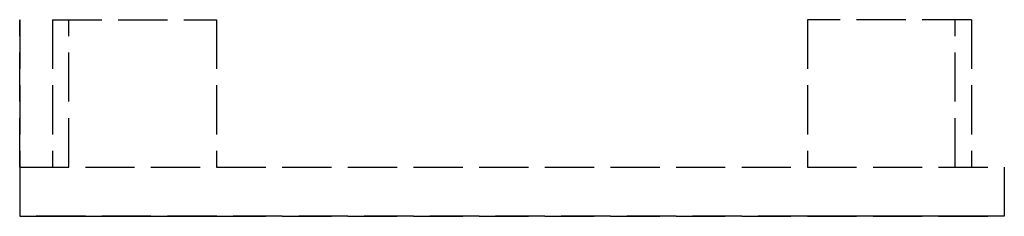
# Model space of a CAD drawing. Header units: millimetres. Extents: x -13.5 to 16.5, y -1.5 to 4.5.
import ezdxf

# ---------------------------------------------------------------- set-up
doc = ezdxf.new("R2010")
doc.units = ezdxf.units.MM
doc.header["$LTSCALE"] = 10
doc.linetypes.add('ALLCAD_Strich', pattern=[0.2, 0.15, -0.05])
for name, color, linetype in [('BESCH_KONT_sich_schn_ansi_2d', 40, 'Continuous'), ('BESCH_KONT_sich_schn_grun_2d', 10, 'Continuous'), ('BESCH_KONT_sich_schn_seit_2d', 160, 'Continuous')]:
    doc.layers.add(name, color=color, linetype=linetype)

msp = doc.modelspace()

# ---------------------------------------------------------------- linework, layer by layer
at = {"layer": 'BESCH_KONT_sich_schn_ansi_2d', "linetype": 'ALLCAD_Strich'}
for p, q in [((-13.5, -1.5), (16.5, -1.5)), ((-13.5, -1.5, 42), (-13.5, -1.5)), ((16.5, -1.5, 42), (-13.5, -1.5, 42)), ((-12.5, -1.5, 41), (-7.5, -1.5, 41)), ((-12.5, -1.5, 36), (-12.5, -1.5, 41)), ((-7.5, -1.5, 36), (-12.5, -1.5, 36)), ((-12, -1.5, 1), (-12, -1.5, 2)), ((-7.5, -1.5, 1), (-12, -1.5, 1)), ((-12, -1.5, 2), (-7.5, -1.5, 2)), ((-7.495, -1.5, 36.006), (-7.5, -1.5, 36.006)), ((-7.5, -1.5, 36.008), (-7.495, -1.5, 36.008)), ((-7.5, -1.5, 36), (-7.495, -1.5, 36)), ((-7.5, -1.5, 36.006), (-7.495, -1.5, 36.006)), ((-7.5, -1.5, 36.005), (-7.495, -1.5, 36.005)), ((-7.5, -1.5, 36.003), (-7.495, -1.5, 36.003)), ((-7.5, -1.5, 36.004), (-7.495, -1.5, 36.004)), ((-7.5, -1.5, 36.005), (-7.495, -1.5, 36.005)), ((-7.5, -1.5, 36.005), (-7.495, -1.5, 36.005)), ((-7.5, -1.5, 41), (-7.5, -1.5, 36.005)), ((-7.5, -1.5, 36.007), (-7.495, -1.5, 36.007)), ((-7.5, -1.5, 36.005), (-7.5, -1.5, 36.003)), ((-7.5, -1.5, 36.002), (-7.495, -1.5, 36.002)), ((-7.5, -1.5, 36), (-7.495, -1.5, 36)), ((-7.495, -1.5, 36.003), (-7.5, -1.5, 36.003)), ((-7.495, -1.5, 36.005), (-7.5, -1.5, 36.005)), ((-7.5, -1.5, 36.008), (-7.495, -1.5, 36.008)), ((-7.5, -1.5, 36.003), (-7.5, -1.5, 36)), ((-7.5, -1.5, 2), (-7.5, -1.5, 1)), ((-7.495, -1.5, 36.008), (-7.495, -1.5, 36.005)), ((-7.495, -1.5, 36.003), (-7.495, -1.5, 36.005)), ((-7.495, -1.5, 36.003), (-7.495, -1.5, 36)), ((10.5, -1.5, 1), (10.5, -1.5, 2)), ((15, -1.5, 1), (10.5, -1.5, 1)), ((10.5, -1.5, 2), (15, -1.5, 2)), ((10.5, -1.5, 36), (10.5, -1.5, 41)), ((15.5, -1.5, 36), (10.5, -1.5, 36)), ((10.5, -1.5, 41), (15.5, -1.5, 41)), ((15, -1.5, 2), (15, -1.5, 1)), ((15.5, -1.5, 41), (15.5, -1.5, 36)), ((16.5, -1.5), (16.5, -1.5, 42))]:
    msp.add_line(p, q, dxfattribs=at)
at = {"layer": 'BESCH_KONT_sich_schn_grun_2d', "linetype": 'ALLCAD_Strich'}
for p, q in [((-12.5, 4.5), (-12.5, 0)), ((-12.5, 4.5), (-7.5, 4.5)), ((-12, 0), (-12, 4.5)), ((-7.5, 4.5), (-7.5, 0)), ((10.5, 4.5), (10.5, 0)), ((15.5, 4.5), (10.5, 4.5)), ((15, 0), (15, 4.5)), ((15.5, 4.5), (15.5, 0)), ((-13.5, 0), (16.5, 0)), ((-13.5, 0), (-13.5, -1.5)), ((-7.5, 0.02), (-7.495, 0.02)), ((-7.5, 0.018), (-7.495, 0.018)), ((-7.5, 0.017), (-7.495, 0.017)), ((-7.5, 0.017), (-7.495, 0.017)), ((-7.5, 0.017), (-7.495, 0.017)), ((-7.5, 0.017), (-7.495, 0.017)), ((-7.5, 0.016), (-7.495, 0.016)), ((-7.5, 0.014), (-7.495, 0.014)), ((-7.5, 0.013), (-7.495, 0.013)), ((-7.5, 0.011), (-7.495, 0.011)), ((-7.5, 0.011), (-7.495, 0.011)), ((-7.5, 0.01), (-7.495, 0.01)), ((-7.495, 0.009), (-7.5, 0.009)), ((-7.5, 0.009), (-7.495, 0.009)), ((-7.5, 0.007), (-7.495, 0.007)), ((-7.5, 0.006), (-7.495, 0.006)), ((-7.5, 0.004), (-7.495, 0.004)), ((-7.5, 0.003), (-7.495, 0.003)), ((-7.5, 0.003), (-7.495, 0.003)), ((-7.5, 0.003), (-7.495, 0.003)), ((-7.5, 0.003), (-7.495, 0.003)), ((-7.5, 0.002), (-7.495, 0.002)), ((-7.495, 0.017), (-7.495, 0.02)), ((-7.495, 0.017), (-7.495, 0.017)), ((-7.495, 0.017), (-7.495, 0.014)), ((-7.495, 0.011), (-7.495, 0.013)), ((-7.495, 0.011), (-7.495, 0.007)), ((-7.495, 0.003), (-7.495, 0.006)), ((-7.495, 0.003), (-7.495, 0.003)), ((-7.495, 0.003), (-7.495, 0)), ((16.5, 0), (16.5, -1.5)), ((16.5, -1.5), (-13.5, -1.5))]:
    msp.add_line(p, q, dxfattribs=at)
at = {"layer": 'BESCH_KONT_sich_schn_seit_2d', "linetype": 'ALLCAD_Strich'}
for p, q in [((-13.5, 4.5, 36), (-13.5, 0, 36)), ((-13.5, 4.5, 41), (-13.5, 0, 41)), ((-13.5, 4.5, 36), (-13.5, 4.5, 41)), ((-13.5, 0, 2), (-13.5, 4.5, 2)), ((-13.5, 4.5, 2), (-13.5, 4.5, 1)), ((-13.5, 0, 1), (-13.5, 4.5, 1)), ((-13.5, 0.02, 36.005), (-13.5, 0.02, 36.003)), ((-13.5, 0.018, 36.003), (-13.5, 0.018, 36.005)), ((-13.5, 0.017, 36.008), (-13.5, 0.017, 36.008)), ((-13.5, 0.017, 36.007), (-13.5, 0.017, 36.007)), ((-13.5, 0.017, 36.002), (-13.5, 0.017, 36.002)), ((-13.5, 0.016, 36.005), (-13.5, 0.016, 36.003)), ((-13.5, 0.014, 36.003), (-13.5, 0.014, 36.005)), ((-13.5, 0.013, 36.006), (-13.5, 0.013, 36.005)), ((-13.5, 0.011, 36.003), (-13.5, 0.009, 36.003)), ((-13.5, 0.011, 36.005), (-13.5, 0.011, 36.005)), ((-13.5, 0.007, 36.008), (-13.5, 0.011, 36.008)), ((-13.5, 0.01, 36.006), (-13.5, 0.009, 36.006)), ((-13.5, 0.009, 36.004), (-13.5, 0.01, 36.004)), ((-13.5, 0.009, 36.003), (-13.5, 0.009, 36)), ((-13.5, 0.009, 36), (-13.5, 0.007, 36)), ((-13.5, 0.009, 36.006), (-13.5, 0.009, 36.004)), ((-13.5, 0.007, 36), (-13.5, 0.007, 36.008)), ((-13.5, 0.006, 36.005), (-13.5, 0.006, 36.003)), ((-13.5, 0.004, 36.003), (-13.5, 0.004, 36.005)), ((-13.5, 0.003, 36.008), (-13.5, 0.003, 36.008)), ((-13.5, 0.003, 36.007), (-13.5, 0.003, 36.007)), ((-13.5, 0.003, 36.002), (-13.5, 0.003, 36.002)), ((-13.5, 0.002, 36.005), (-13.5, 0.002, 36.003)), ((-13.5, 0), (-13.5, 0, 42)), ((-13.5, 0), (-13.5, -1.5)), ((-13.5, 0, 42), (-13.5, -1.5, 42)), ((-13.5, -1.5, 42), (-13.5, -1.5))]:
    msp.add_line(p, q, dxfattribs=at)
at = {"layer": 'BESCH_KONT_sich_schn_seit_2d', "linetype": 'ALLCAD_Strich', "extrusion": (-1, 0, 0)}
for centre, radius, start, end in [((-0.017, 36.005, 13.5), 0.00271, 90, 180), ((-0.017, 36.003, 13.5), 0.00271, 180, 270), ((-0.017, 36.003, 13.5), 0.00271, 270, 0), ((-0.017, 36.005, 13.5), 0.00271, 360, 90), ((-0.011, 36.006, 13.5), 0.00217, 90, 180), ((-0.011, 36.005, 13.5), 0.00217, 180, 270), ((-0.003, 36.003, 13.5), 0.00271, 180, 270), ((-0.003, 36.005, 13.5), 0.00271, 90, 180), ((-0.003, 36.005, 13.5), 0.00271, 360, 90), ((-0.003, 36.003, 13.5), 0.00271, 270, 0)]:
    msp.add_arc(centre, radius, start, end, dxfattribs=at)
at = {"layer": 'BESCH_KONT_sich_schn_seit_2d', "linetype": 'ALLCAD_Strich', "extrusion": (1, 0, 0)}
for centre, radius, start, end in [((0.017, 36.005, -13.5), 0.00116, 360, 90), ((0.017, 36.003, -13.5), 0.00116, 270, 0), ((0.017, 36.005, -13.5), 0.00116, 90, 180), ((0.017, 36.003, -13.5), 0.00116, 180, 270), ((0.01, 36.005, -13.5), 0.00093, 270, 0), ((0.01, 36.005, -13.5), 0.00093, 360, 90), ((0.003, 36.005, -13.5), 0.00116, 360, 90), ((0.003, 36.003, -13.5), 0.00116, 270, 0), ((0.003, 36.005, -13.5), 0.00116, 90, 180), ((0.003, 36.003, -13.5), 0.00116, 180, 270)]:
    msp.add_arc(centre, radius, start, end, dxfattribs=at)

doc.saveas('drawing.dxf')
